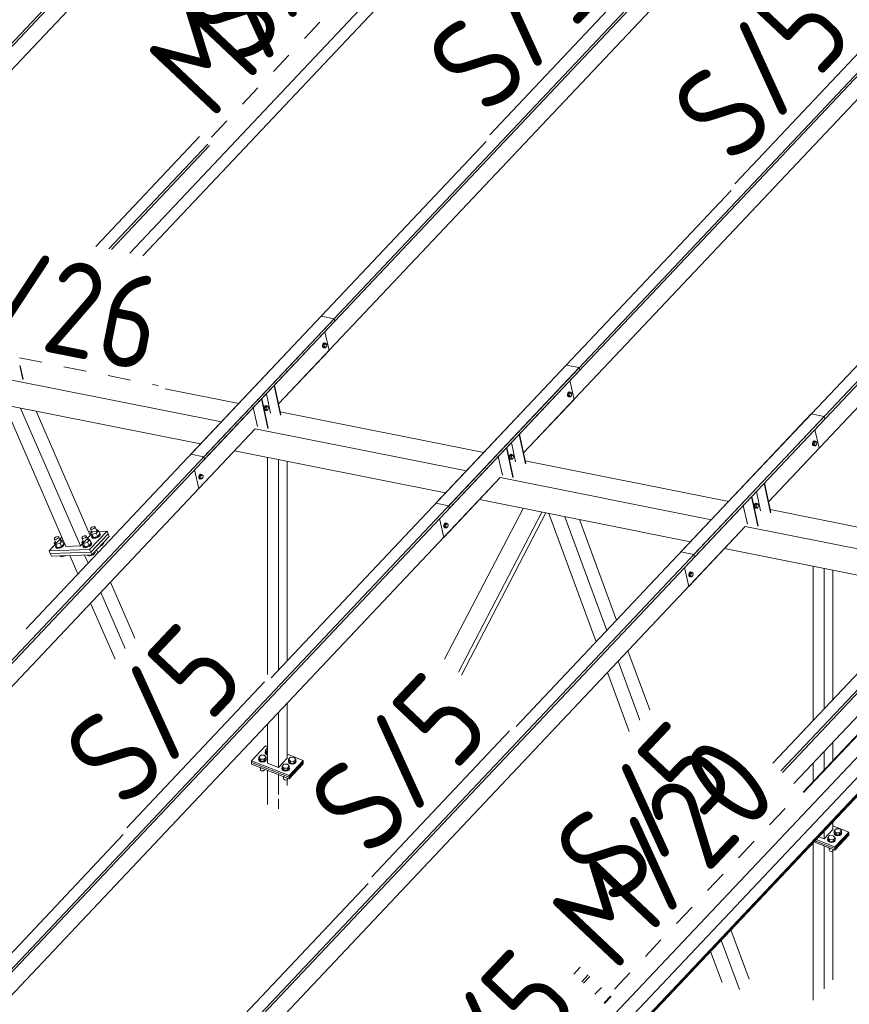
# Model space of a CAD drawing. Header units: millimetres. Extents: x -681 to 506, y -45 to 794.
# Tile 195 of 256: x -220 to -176, y 651 to 704. Entities that reach past the tile are written whole.
import ezdxf

# ---------------------------------------------------------------- set-up
doc = ezdxf.new("R2010")
doc.units = ezdxf.units.MM
doc.header["$LTSCALE"] = 0.6
doc.linetypes.add('XKITLINE00', pattern=[0])
doc.linetypes.add('XKITLINE02', pattern=[4, 2, -2])
for name, color, linetype, lineweight in [('Bolt', 7, 'Continuous', 0), ('Part', 2, 'Continuous', 0), ('PartMark', 3, 'Continuous', 0)]:
    doc.layers.add(name, color=color, linetype=linetype, lineweight=lineweight)
doc.styles.add('ISOCPEUR', font='ISOCPEUR.TTF')

msp = doc.modelspace()

# ---------------------------------------------------------------- linework, layer by layer
at = {"layer": 'Bolt', "color": 3, "linetype": 'XKITLINE00', "lineweight": 0}
for p, q in [((-203.463, 686.325), (-203.479, 686.258)), ((-203.431, 686.376), (-203.463, 686.325)), ((-203.456, 686.253), (-203.44, 686.32)), ((-203.432, 686.312), (-203.444, 686.199)), ((-203.44, 686.32), (-203.408, 686.371)), ((-203.372, 686.376), (-203.432, 686.312)), ((-203.432, 686.312), (-203.363, 686.298)), ((-203.394, 686.398), (-203.431, 686.376)), ((-203.408, 686.371), (-203.37, 686.393)), ((-203.394, 686.398), (-203.37, 686.393)), ((-203.375, 686.185), (-203.363, 686.298)), ((-203.372, 686.376), (-203.303, 686.362)), ((-203.37, 686.393), (-203.336, 686.38)), ((-203.363, 686.298), (-203.303, 686.362)), ((-203.336, 686.38), (-203.33, 686.367)), ((-203.303, 686.362), (-203.255, 686.312)), ((-203.255, 686.312), (-203.267, 686.198)), ((-203.479, 686.258), (-203.477, 686.194)), ((-203.477, 686.194), (-203.456, 686.149)), ((-203.454, 686.189), (-203.456, 686.253)), ((-203.456, 686.149), (-203.422, 686.136)), ((-203.433, 686.144), (-203.454, 686.189)), ((-203.444, 686.199), (-203.397, 686.149)), ((-203.444, 686.199), (-203.375, 686.185)), ((-203.399, 686.131), (-203.433, 686.144)), ((-203.422, 686.136), (-203.399, 686.131)), ((-203.376, 686.144), (-203.399, 686.131)), ((-203.397, 686.149), (-203.327, 686.135)), ((-203.327, 686.135), (-203.375, 686.185)), ((-203.267, 686.198), (-203.327, 686.135)), ((-190.455, 683.728), (-190.471, 683.662)), ((-190.423, 683.78), (-190.455, 683.728)), ((-190.448, 683.657), (-190.432, 683.724)), ((-190.424, 683.716), (-190.436, 683.602)), ((-190.432, 683.724), (-190.4, 683.775)), ((-190.364, 683.779), (-190.424, 683.716)), ((-190.424, 683.716), (-190.354, 683.702)), ((-190.386, 683.802), (-190.423, 683.78)), ((-190.4, 683.775), (-190.362, 683.797)), ((-190.386, 683.802), (-190.362, 683.797)), ((-190.367, 683.588), (-190.354, 683.702)), ((-190.364, 683.779), (-190.295, 683.765)), ((-190.362, 683.797), (-190.328, 683.784)), ((-190.354, 683.702), (-190.295, 683.765)), ((-190.328, 683.784), (-190.322, 683.771)), ((-190.295, 683.765), (-190.247, 683.715)), ((-190.247, 683.715), (-190.259, 683.602)), ((-190.471, 683.662), (-190.469, 683.597)), ((-190.469, 683.597), (-190.448, 683.552)), ((-190.446, 683.593), (-190.448, 683.657)), ((-190.448, 683.552), (-190.414, 683.539)), ((-190.425, 683.548), (-190.446, 683.593)), ((-190.436, 683.602), (-190.389, 683.552)), ((-190.436, 683.602), (-190.367, 683.588)), ((-190.391, 683.535), (-190.425, 683.548)), ((-190.414, 683.539), (-190.391, 683.535)), ((-190.368, 683.548), (-190.391, 683.535)), ((-190.389, 683.552), (-190.319, 683.538)), ((-190.319, 683.538), (-190.367, 683.588)), ((-190.259, 683.602), (-190.319, 683.538)), ((-206.562, 683.007), (-206.579, 682.94)), ((-206.579, 682.94), (-206.576, 682.876)), ((-206.576, 682.876), (-206.555, 682.831)), ((-206.531, 683.058), (-206.562, 683.007)), ((-206.555, 682.935), (-206.539, 683.002)), ((-206.553, 682.871), (-206.555, 682.935)), ((-206.555, 682.831), (-206.521, 682.818)), ((-206.532, 682.826), (-206.553, 682.871)), ((-206.531, 682.994), (-206.544, 682.881)), ((-206.544, 682.881), (-206.496, 682.831)), ((-206.544, 682.881), (-206.474, 682.867)), ((-206.539, 683.002), (-206.507, 683.053)), ((-206.498, 682.813), (-206.532, 682.826)), ((-206.493, 683.08), (-206.531, 683.058)), ((-206.472, 683.058), (-206.531, 682.994)), ((-206.531, 682.994), (-206.462, 682.98)), ((-206.521, 682.818), (-206.498, 682.813)), ((-206.507, 683.053), (-206.47, 683.075)), ((-206.475, 682.826), (-206.498, 682.813)), ((-206.496, 682.831), (-206.426, 682.817)), ((-206.493, 683.08), (-206.47, 683.075)), ((-206.474, 682.867), (-206.462, 682.98)), ((-206.426, 682.817), (-206.474, 682.867)), ((-206.472, 683.058), (-206.402, 683.044)), ((-206.47, 683.075), (-206.436, 683.062)), ((-206.462, 682.98), (-206.402, 683.044)), ((-206.436, 683.062), (-206.43, 683.049)), ((-206.366, 682.88), (-206.426, 682.817)), ((-206.402, 683.044), (-206.354, 682.994)), ((-206.354, 682.994), (-206.366, 682.88)), ((-177.447, 681.132), (-177.463, 681.065)), ((-177.463, 681.065), (-177.461, 681.001)), ((-177.415, 681.183), (-177.447, 681.132)), ((-177.44, 681.061), (-177.424, 681.127)), ((-177.438, 680.996), (-177.44, 681.061)), ((-177.416, 681.12), (-177.428, 681.006)), ((-177.424, 681.127), (-177.392, 681.179)), ((-177.356, 681.183), (-177.416, 681.12)), ((-177.416, 681.12), (-177.346, 681.106)), ((-177.378, 681.205), (-177.415, 681.183)), ((-177.392, 681.179), (-177.354, 681.201)), ((-177.378, 681.205), (-177.354, 681.201)), ((-177.359, 680.992), (-177.346, 681.106)), ((-177.356, 681.183), (-177.287, 681.169)), ((-177.354, 681.201), (-177.32, 681.187)), ((-177.346, 681.106), (-177.287, 681.169)), ((-177.32, 681.187), (-177.314, 681.175)), ((-177.287, 681.169), (-177.239, 681.119)), ((-177.239, 681.119), (-177.251, 681.005)), ((-177.461, 681.001), (-177.44, 680.956)), ((-177.44, 680.956), (-177.406, 680.943)), ((-177.416, 680.951), (-177.438, 680.996)), ((-177.428, 681.006), (-177.381, 680.956)), ((-177.428, 681.006), (-177.359, 680.992)), ((-177.382, 680.938), (-177.416, 680.951)), ((-177.406, 680.943), (-177.382, 680.938)), ((-177.36, 680.952), (-177.382, 680.938)), ((-177.381, 680.956), (-177.311, 680.942)), ((-177.311, 680.942), (-177.359, 680.992)), ((-177.251, 681.005), (-177.311, 680.942)), ((-193.554, 680.41), (-193.571, 680.344)), ((-193.571, 680.344), (-193.568, 680.279)), ((-193.568, 680.279), (-193.547, 680.234)), ((-193.523, 680.462), (-193.554, 680.41)), ((-193.547, 680.339), (-193.531, 680.406)), ((-193.545, 680.275), (-193.547, 680.339)), ((-193.547, 680.234), (-193.513, 680.221)), ((-193.524, 680.23), (-193.545, 680.275)), ((-193.523, 680.398), (-193.536, 680.284)), ((-193.536, 680.284), (-193.488, 680.234)), ((-193.536, 680.284), (-193.466, 680.27)), ((-193.531, 680.406), (-193.499, 680.457)), ((-193.49, 680.217), (-193.524, 680.23)), ((-193.485, 680.484), (-193.523, 680.462)), ((-193.463, 680.461), (-193.523, 680.398)), ((-193.523, 680.398), (-193.454, 680.384)), ((-193.513, 680.221), (-193.49, 680.217)), ((-193.499, 680.457), (-193.462, 680.479)), ((-193.467, 680.23), (-193.49, 680.217)), ((-193.488, 680.234), (-193.418, 680.22)), ((-193.485, 680.484), (-193.462, 680.479)), ((-193.466, 680.27), (-193.454, 680.384)), ((-193.418, 680.22), (-193.466, 680.27)), ((-193.463, 680.461), (-193.394, 680.447)), ((-193.462, 680.479), (-193.428, 680.466)), ((-193.454, 680.384), (-193.394, 680.447)), ((-193.428, 680.466), (-193.422, 680.453)), ((-193.358, 680.284), (-193.418, 680.22)), ((-193.394, 680.447), (-193.346, 680.397)), ((-193.346, 680.397), (-193.358, 680.284)), ((-210.034, 679.364), (-210.051, 679.297)), ((-210.051, 679.297), (-210.048, 679.233)), ((-210.048, 679.233), (-210.027, 679.188)), ((-210.003, 679.415), (-210.034, 679.364)), ((-210.027, 679.293), (-210.011, 679.359)), ((-210.025, 679.228), (-210.027, 679.293)), ((-210.027, 679.188), (-209.993, 679.175)), ((-210.004, 679.183), (-210.025, 679.228)), ((-210.003, 679.352), (-210.016, 679.238)), ((-210.016, 679.238), (-209.968, 679.188)), ((-210.016, 679.238), (-209.946, 679.224)), ((-210.011, 679.359), (-209.979, 679.411)), ((-209.97, 679.17), (-210.004, 679.183)), ((-209.965, 679.437), (-210.003, 679.415)), ((-209.943, 679.415), (-210.003, 679.352)), ((-210.003, 679.352), (-209.934, 679.338)), ((-209.993, 679.175), (-209.97, 679.17)), ((-209.979, 679.411), (-209.942, 679.433)), ((-209.947, 679.184), (-209.97, 679.17)), ((-209.968, 679.188), (-209.898, 679.174)), ((-209.965, 679.437), (-209.942, 679.433)), ((-209.946, 679.224), (-209.934, 679.338)), ((-209.898, 679.174), (-209.946, 679.224)), ((-209.943, 679.415), (-209.874, 679.401)), ((-209.942, 679.433), (-209.908, 679.42)), ((-209.934, 679.338), (-209.874, 679.401)), ((-209.908, 679.42), (-209.902, 679.407)), ((-209.838, 679.237), (-209.898, 679.174)), ((-209.874, 679.401), (-209.826, 679.351)), ((-209.826, 679.351), (-209.838, 679.237)), ((-180.546, 677.814), (-180.563, 677.747)), ((-180.563, 677.747), (-180.56, 677.683)), ((-180.56, 677.683), (-180.539, 677.638)), ((-180.515, 677.865), (-180.546, 677.814)), ((-180.539, 677.743), (-180.523, 677.809)), ((-180.537, 677.678), (-180.539, 677.743)), ((-180.539, 677.638), (-180.505, 677.625)), ((-180.516, 677.633), (-180.537, 677.678)), ((-180.515, 677.802), (-180.527, 677.688)), ((-180.527, 677.688), (-180.48, 677.638)), ((-180.527, 677.688), (-180.458, 677.674)), ((-180.523, 677.809), (-180.491, 677.861)), ((-180.482, 677.62), (-180.516, 677.633)), ((-180.477, 677.887), (-180.515, 677.865)), ((-180.455, 677.865), (-180.515, 677.802)), ((-180.515, 677.802), (-180.446, 677.788)), ((-180.505, 677.625), (-180.482, 677.62)), ((-180.491, 677.861), (-180.454, 677.883)), ((-180.459, 677.634), (-180.482, 677.62)), ((-180.48, 677.638), (-180.41, 677.624)), ((-180.477, 677.887), (-180.454, 677.883)), ((-180.458, 677.674), (-180.446, 677.788)), ((-180.41, 677.624), (-180.458, 677.674)), ((-180.455, 677.865), (-180.386, 677.851)), ((-180.454, 677.883), (-180.42, 677.869)), ((-180.446, 677.788), (-180.386, 677.851)), ((-180.42, 677.869), (-180.413, 677.857)), ((-180.35, 677.687), (-180.41, 677.624)), ((-180.386, 677.851), (-180.338, 677.801)), ((-180.338, 677.801), (-180.35, 677.687)), ((-215.805, 676.536), (-215.784, 676.572)), ((-215.792, 676.511), (-215.805, 676.536)), ((-215.712, 676.323), (-215.805, 676.536)), ((-215.732, 676.369), (-215.803, 676.294)), ((-215.75, 676.502), (-215.792, 676.511)), ((-215.784, 676.572), (-215.736, 676.61)), ((-215.689, 676.514), (-215.75, 676.502)), ((-215.736, 676.61), (-215.672, 676.637)), ((-215.626, 676.542), (-215.689, 676.514)), ((-215.672, 676.637), (-215.612, 676.649)), ((-215.578, 676.579), (-215.626, 676.542)), ((-215.612, 676.649), (-215.569, 676.641)), ((-215.557, 676.615), (-215.578, 676.579)), ((-215.569, 676.641), (-215.557, 676.615)), ((-215.464, 676.402), (-215.557, 676.615)), ((-215.498, 676.48), (-215.468, 676.489)), ((-215.373, 676.43), (-215.493, 676.303)), ((-215.468, 676.489), (-215.373, 676.43)), ((-215.373, 676.43), (-215.297, 676.254)), ((-197.026, 676.768), (-197.043, 676.701)), ((-197.043, 676.701), (-197.04, 676.637)), ((-197.04, 676.637), (-197.019, 676.592)), ((-196.995, 676.819), (-197.026, 676.768)), ((-197.019, 676.696), (-197.003, 676.763)), ((-197.017, 676.632), (-197.019, 676.696)), ((-197.019, 676.592), (-196.985, 676.579)), ((-196.996, 676.587), (-197.017, 676.632)), ((-196.995, 676.755), (-197.007, 676.642)), ((-197.007, 676.642), (-196.96, 676.592)), ((-197.007, 676.642), (-196.938, 676.628)), ((-197.003, 676.763), (-196.971, 676.814)), ((-196.962, 676.574), (-196.996, 676.587)), ((-196.957, 676.841), (-196.995, 676.819)), ((-196.935, 676.819), (-196.995, 676.755)), ((-196.995, 676.755), (-196.926, 676.741)), ((-196.985, 676.579), (-196.962, 676.574)), ((-196.971, 676.814), (-196.934, 676.836)), ((-196.939, 676.587), (-196.962, 676.574)), ((-196.96, 676.592), (-196.89, 676.578)), ((-196.957, 676.841), (-196.934, 676.836)), ((-196.938, 676.628), (-196.926, 676.741)), ((-196.89, 676.578), (-196.938, 676.628)), ((-196.935, 676.819), (-196.866, 676.805)), ((-196.934, 676.836), (-196.9, 676.823)), ((-196.926, 676.741), (-196.866, 676.805)), ((-196.9, 676.823), (-196.893, 676.81)), ((-196.83, 676.641), (-196.89, 676.578)), ((-196.866, 676.805), (-196.818, 676.755)), ((-196.818, 676.755), (-196.83, 676.641)), ((-217.728, 676.003), (-217.707, 676.04)), ((-217.715, 675.978), (-217.728, 676.003)), ((-217.635, 675.79), (-217.728, 676.003)), ((-217.655, 675.836), (-217.726, 675.761)), ((-217.673, 675.97), (-217.715, 675.978)), ((-217.707, 676.04), (-217.659, 676.077)), ((-217.612, 675.981), (-217.673, 675.97)), ((-217.659, 676.077), (-217.596, 676.105)), ((-217.549, 676.009), (-217.612, 675.981)), ((-217.596, 676.105), (-217.535, 676.116)), ((-217.501, 676.046), (-217.549, 676.009)), ((-217.535, 676.116), (-217.492, 676.108)), ((-217.48, 676.082), (-217.501, 676.046)), ((-217.492, 676.108), (-217.48, 676.082)), ((-217.387, 675.869), (-217.48, 676.082)), ((-217.421, 675.947), (-217.391, 675.956)), ((-217.296, 675.898), (-217.416, 675.771)), ((-217.391, 675.956), (-217.296, 675.898)), ((-217.296, 675.898), (-217.22, 675.721)), ((-216.266, 676.048), (-216.245, 676.084)), ((-216.253, 676.022), (-216.266, 676.048)), ((-216.173, 675.834), (-216.266, 676.048)), ((-216.193, 675.88), (-216.264, 675.806)), ((-216.211, 676.014), (-216.253, 676.022)), ((-216.245, 676.084), (-216.197, 676.121)), ((-216.15, 676.025), (-216.211, 676.014)), ((-216.197, 676.121), (-216.134, 676.149)), ((-216.087, 676.053), (-216.15, 676.025)), ((-216.134, 676.149), (-216.073, 676.16)), ((-216.039, 676.09), (-216.087, 676.053)), ((-216.073, 676.16), (-216.03, 676.152)), ((-216.018, 676.126), (-216.039, 676.09)), ((-216.03, 676.152), (-216.018, 676.126)), ((-215.925, 675.913), (-216.018, 676.126)), ((-215.959, 675.991), (-215.929, 676.001)), ((-215.834, 675.942), (-215.954, 675.815)), ((-215.929, 676.001), (-215.834, 675.942)), ((-215.834, 675.942), (-215.758, 675.766)), ((-215.803, 676.294), (-215.708, 676.235)), ((-215.726, 676.118), (-215.803, 676.294)), ((-215.739, 676.114), (-215.73, 676.128)), ((-215.716, 676.067), (-215.739, 676.114)), ((-215.722, 676.077), (-215.739, 676.114)), ((-215.726, 676.118), (-215.631, 676.059)), ((-215.722, 676.077), (-215.7, 676.03)), ((-215.638, 676.052), (-215.716, 676.067)), ((-215.493, 676.303), (-215.708, 676.235)), ((-215.708, 676.235), (-215.631, 676.059)), ((-215.7, 676.03), (-215.622, 676.014)), ((-215.527, 676.072), (-215.638, 676.052)), ((-215.631, 676.059), (-215.416, 676.127)), ((-215.622, 676.014), (-215.51, 676.035)), ((-215.411, 676.124), (-215.527, 676.072)), ((-215.51, 676.035), (-215.395, 676.087)), ((-215.493, 676.303), (-215.416, 676.127)), ((-215.416, 676.127), (-215.297, 676.254)), ((-215.322, 676.192), (-215.411, 676.124)), ((-215.395, 676.087), (-215.306, 676.154)), ((-215.284, 676.258), (-215.322, 676.192)), ((-215.32, 676.308), (-215.307, 676.305)), ((-215.307, 676.305), (-215.284, 676.258)), ((-215.306, 676.154), (-215.268, 676.221)), ((-215.268, 676.221), (-215.284, 676.258)), ((-217.726, 675.761), (-217.631, 675.702)), ((-217.649, 675.585), (-217.726, 675.761)), ((-217.662, 675.581), (-217.654, 675.595)), ((-217.639, 675.534), (-217.662, 675.581)), ((-217.645, 675.544), (-217.662, 675.581)), ((-217.649, 675.585), (-217.554, 675.526)), ((-217.645, 675.544), (-217.623, 675.497)), ((-217.561, 675.519), (-217.639, 675.534)), ((-217.416, 675.771), (-217.631, 675.702)), ((-217.631, 675.702), (-217.554, 675.526)), ((-217.623, 675.497), (-217.545, 675.482)), ((-217.45, 675.54), (-217.561, 675.519)), ((-217.554, 675.526), (-217.339, 675.594)), ((-217.545, 675.482), (-217.433, 675.502)), ((-217.334, 675.591), (-217.45, 675.54)), ((-217.433, 675.502), (-217.318, 675.554)), ((-217.416, 675.771), (-217.339, 675.594)), ((-217.339, 675.594), (-217.22, 675.721)), ((-217.245, 675.659), (-217.334, 675.591)), ((-217.318, 675.554), (-217.229, 675.622)), ((-217.207, 675.725), (-217.245, 675.659)), ((-217.243, 675.775), (-217.23, 675.772)), ((-217.23, 675.772), (-217.207, 675.725)), ((-217.229, 675.622), (-217.191, 675.688)), ((-217.191, 675.688), (-217.207, 675.725)), ((-216.264, 675.806), (-216.169, 675.747)), ((-216.187, 675.629), (-216.264, 675.806)), ((-216.2, 675.625), (-216.192, 675.639)), ((-216.177, 675.578), (-216.2, 675.625)), ((-216.184, 675.588), (-216.2, 675.625)), ((-216.187, 675.629), (-216.092, 675.57)), ((-216.184, 675.588), (-216.161, 675.541)), ((-216.099, 675.563), (-216.177, 675.578)), ((-215.954, 675.815), (-216.169, 675.747)), ((-216.169, 675.747), (-216.092, 675.57)), ((-216.161, 675.541), (-216.083, 675.526)), ((-215.988, 675.584), (-216.099, 675.563)), ((-216.092, 675.57), (-215.878, 675.639)), ((-216.083, 675.526), (-215.972, 675.547)), ((-215.872, 675.635), (-215.988, 675.584)), ((-215.972, 675.547), (-215.856, 675.598)), ((-215.954, 675.815), (-215.878, 675.639)), ((-215.878, 675.639), (-215.758, 675.766)), ((-215.783, 675.703), (-215.872, 675.635)), ((-215.856, 675.598), (-215.767, 675.666)), ((-215.745, 675.77), (-215.783, 675.703)), ((-215.781, 675.819), (-215.768, 675.817)), ((-215.768, 675.817), (-215.745, 675.77)), ((-215.767, 675.666), (-215.729, 675.732)), ((-215.729, 675.732), (-215.745, 675.77)), ((-215.544, 675.274), (-215.563, 675.317)), ((-215.287, 675.608), (-215.203, 675.635)), ((-215.203, 675.635), (-215.221, 675.678)), ((-215.203, 675.635), (-215.083, 675.762)), ((-215.083, 675.762), (-215.101, 675.805)), ((-217.435, 675.093), (-217.437, 675.096)), ((-217.435, 675.093), (-217.34, 675.034)), ((-217.34, 675.034), (-217.368, 675.098)), ((-217.34, 675.034), (-217.126, 675.102)), ((-217.126, 675.102), (-217.127, 675.105)), ((-217.126, 675.102), (-217.123, 675.106)), ((-215.973, 675.137), (-215.975, 675.14)), ((-215.973, 675.137), (-215.878, 675.079)), ((-215.878, 675.079), (-215.906, 675.143)), ((-215.878, 675.079), (-215.664, 675.147)), ((-215.664, 675.147), (-215.682, 675.19)), ((-215.664, 675.147), (-215.544, 675.274)), ((-184.018, 674.171), (-184.035, 674.105)), ((-184.035, 674.105), (-184.032, 674.04)), ((-184.032, 674.04), (-184.011, 673.995)), ((-183.986, 674.223), (-184.018, 674.171)), ((-184.011, 674.1), (-183.995, 674.167)), ((-184.009, 674.036), (-184.011, 674.1)), ((-184.011, 673.995), (-183.977, 673.982)), ((-183.988, 673.991), (-184.009, 674.036)), ((-183.987, 674.159), (-183.999, 674.045)), ((-183.999, 674.045), (-183.952, 673.995)), ((-183.999, 674.045), (-183.93, 674.031)), ((-183.995, 674.167), (-183.963, 674.218)), ((-183.954, 673.978), (-183.988, 673.991)), ((-183.927, 674.222), (-183.987, 674.159)), ((-183.987, 674.159), (-183.918, 674.145)), ((-183.949, 674.245), (-183.986, 674.223)), ((-183.977, 673.982), (-183.954, 673.978)), ((-183.963, 674.218), (-183.925, 674.24)), ((-183.931, 673.991), (-183.954, 673.978)), ((-183.952, 673.995), (-183.882, 673.981)), ((-183.949, 674.245), (-183.925, 674.24)), ((-183.93, 674.031), (-183.918, 674.145)), ((-183.882, 673.981), (-183.93, 674.031)), ((-183.927, 674.222), (-183.858, 674.208)), ((-183.925, 674.24), (-183.891, 674.227)), ((-183.918, 674.145), (-183.858, 674.208)), ((-183.891, 674.227), (-183.885, 674.214)), ((-183.822, 674.045), (-183.882, 673.981)), ((-183.858, 674.208), (-183.81, 674.158)), ((-183.81, 674.158), (-183.822, 674.045)), ((-206.516, 664.776), (-206.417, 664.882)), ((-206.417, 664.882), (-206.395, 664.881)), ((-206.875, 664.303), (-206.862, 664.332)), ((-206.862, 664.409), (-206.762, 664.515)), ((-206.862, 664.303), (-206.862, 664.409)), ((-206.77, 664.301), (-206.862, 664.409)), ((-206.762, 664.515), (-206.57, 664.512)), ((-206.477, 664.404), (-206.577, 664.298)), ((-206.57, 664.512), (-206.477, 664.404)), ((-206.53, 664.67), (-206.516, 664.698)), ((-206.504, 664.603), (-206.53, 664.67)), ((-206.53, 664.644), (-206.53, 664.67)), ((-206.504, 664.578), (-206.53, 664.644)), ((-206.516, 664.669), (-206.516, 664.776)), ((-206.424, 664.667), (-206.516, 664.776)), ((-206.424, 664.561), (-206.516, 664.669)), ((-206.431, 664.554), (-206.504, 664.603)), ((-206.504, 664.578), (-206.431, 664.528)), ((-206.477, 664.298), (-206.477, 664.404)), ((-206.477, 664.332), (-206.464, 664.297)), ((-206.431, 664.554), (-206.395, 664.547)), ((-206.431, 664.528), (-206.395, 664.521)), ((-206.424, 664.561), (-206.424, 664.667)), ((-206.424, 664.667), (-206.395, 664.667)), ((-206.395, 664.56), (-206.424, 664.561)), ((-205.282, 664.294), (-205.182, 664.4)), ((-205.182, 664.4), (-204.989, 664.397)), ((-204.989, 664.397), (-204.897, 664.289)), ((-206.85, 664.237), (-206.875, 664.303)), ((-206.875, 664.278), (-206.875, 664.303)), ((-206.85, 664.211), (-206.875, 664.278)), ((-206.77, 664.195), (-206.862, 664.303)), ((-206.777, 664.187), (-206.85, 664.237)), ((-206.85, 664.211), (-206.777, 664.162)), ((-206.788, 663.858), (-206.77, 663.837)), ((-206.781, 663.749), (-206.781, 663.85)), ((-206.674, 664.168), (-206.777, 664.187)), ((-206.777, 664.162), (-206.674, 664.143)), ((-206.77, 664.195), (-206.77, 664.301)), ((-206.577, 664.298), (-206.77, 664.301)), ((-206.77, 664.195), (-206.577, 664.192)), ((-206.77, 663.837), (-206.77, 663.851)), ((-206.77, 663.837), (-206.732, 663.837)), ((-206.571, 664.184), (-206.674, 664.168)), ((-206.674, 664.143), (-206.571, 664.159)), ((-206.577, 664.192), (-206.477, 664.298)), ((-206.577, 664.192), (-206.577, 664.298)), ((-206.494, 664.232), (-206.571, 664.184)), ((-206.571, 664.159), (-206.494, 664.206)), ((-206.464, 664.297), (-206.494, 664.232)), ((-206.494, 664.206), (-206.464, 664.272)), ((-206.464, 664.272), (-206.464, 664.297)), ((-205.641, 663.822), (-205.627, 663.85)), ((-205.615, 663.755), (-205.641, 663.822)), ((-205.641, 663.796), (-205.641, 663.822)), ((-205.627, 663.928), (-205.528, 664.033)), ((-205.627, 663.821), (-205.627, 663.928)), ((-205.535, 663.819), (-205.627, 663.928)), ((-205.535, 663.713), (-205.627, 663.821)), ((-205.535, 663.713), (-205.535, 663.819)), ((-205.342, 663.817), (-205.535, 663.819)), ((-205.528, 664.033), (-205.335, 664.031)), ((-205.243, 663.922), (-205.342, 663.817)), ((-205.342, 663.71), (-205.342, 663.817)), ((-205.342, 663.71), (-205.243, 663.816)), ((-205.335, 664.031), (-205.243, 663.922)), ((-205.295, 664.188), (-205.282, 664.217)), ((-205.269, 664.121), (-205.295, 664.188)), ((-205.295, 664.162), (-205.295, 664.188)), ((-205.269, 664.096), (-205.295, 664.162)), ((-205.282, 664.188), (-205.282, 664.294)), ((-205.189, 664.186), (-205.282, 664.294)), ((-205.189, 664.079), (-205.282, 664.188)), ((-205.196, 664.072), (-205.269, 664.121)), ((-205.269, 664.096), (-205.196, 664.047)), ((-205.23, 663.816), (-205.259, 663.75)), ((-205.243, 663.816), (-205.243, 663.922)), ((-205.243, 663.85), (-205.23, 663.816)), ((-205.23, 663.79), (-205.23, 663.816)), ((-205.094, 664.053), (-205.196, 664.072)), ((-205.196, 664.047), (-205.094, 664.027)), ((-205.189, 664.079), (-205.189, 664.186)), ((-204.997, 664.183), (-205.189, 664.186)), ((-205.189, 664.079), (-204.997, 664.077)), ((-204.99, 664.069), (-205.094, 664.053)), ((-205.094, 664.027), (-204.99, 664.044)), ((-204.897, 664.289), (-204.997, 664.183)), ((-204.997, 664.077), (-204.997, 664.183)), ((-204.997, 664.077), (-204.897, 664.182)), ((-204.913, 664.116), (-204.99, 664.069)), ((-204.99, 664.044), (-204.913, 664.091)), ((-204.884, 664.182), (-204.913, 664.116)), ((-204.913, 664.091), (-204.884, 664.157)), ((-204.897, 664.182), (-204.897, 664.289)), ((-204.897, 664.217), (-204.884, 664.182)), ((-204.884, 664.157), (-204.884, 664.182)), ((-206.767, 663.713), (-206.781, 663.749)), ((-206.767, 663.713), (-206.728, 663.686)), ((-206.728, 663.686), (-206.672, 663.676)), ((-206.672, 663.676), (-206.616, 663.684)), ((-206.616, 663.684), (-206.575, 663.71)), ((-206.575, 663.71), (-206.559, 663.745)), ((-206.559, 663.745), (-206.559, 663.769)), ((-205.615, 663.73), (-205.641, 663.796)), ((-205.542, 663.706), (-205.615, 663.755)), ((-205.615, 663.73), (-205.542, 663.68)), ((-205.553, 663.376), (-205.535, 663.355)), ((-205.546, 663.267), (-205.546, 663.369)), ((-205.439, 663.687), (-205.542, 663.706)), ((-205.542, 663.68), (-205.439, 663.661)), ((-205.535, 663.713), (-205.342, 663.71)), ((-205.535, 663.355), (-205.535, 663.369)), ((-205.535, 663.355), (-205.498, 663.355)), ((-205.336, 663.703), (-205.439, 663.687)), ((-205.439, 663.661), (-205.336, 663.677)), ((-205.259, 663.75), (-205.336, 663.703)), ((-205.336, 663.677), (-205.259, 663.725)), ((-205.324, 663.264), (-205.324, 663.287)), ((-205.259, 663.725), (-205.23, 663.79)), ((-205.532, 663.231), (-205.546, 663.267)), ((-205.532, 663.231), (-205.493, 663.204)), ((-205.493, 663.204), (-205.437, 663.194)), ((-205.437, 663.194), (-205.382, 663.203)), ((-205.382, 663.203), (-205.34, 663.228)), ((-205.34, 663.228), (-205.324, 663.264)), ((-176.655, 660.136), (-176.556, 660.242)), ((-176.556, 660.242), (-176.363, 660.239)), ((-176.363, 660.239), (-176.271, 660.131)), ((-176.323, 660.396), (-176.31, 660.425)), ((-176.297, 660.33), (-176.323, 660.396)), ((-176.323, 660.371), (-176.323, 660.396)), ((-176.297, 660.304), (-176.323, 660.371)), ((-176.31, 660.503), (-176.21, 660.608)), ((-176.31, 660.396), (-176.31, 660.503)), ((-176.217, 660.394), (-176.31, 660.503)), ((-176.217, 660.288), (-176.31, 660.396)), ((-176.224, 660.281), (-176.297, 660.33)), ((-176.297, 660.304), (-176.224, 660.255)), ((-176.122, 660.261), (-176.224, 660.281)), ((-176.224, 660.255), (-176.122, 660.236)), ((-176.217, 660.288), (-176.217, 660.394)), ((-176.025, 660.391), (-176.217, 660.394)), ((-176.217, 660.288), (-176.025, 660.285)), ((-176.21, 660.608), (-176.017, 660.606)), ((-176.018, 660.278), (-176.122, 660.261)), ((-176.122, 660.236), (-176.018, 660.252)), ((-175.925, 660.497), (-176.025, 660.391)), ((-176.025, 660.285), (-175.925, 660.391)), ((-176.025, 660.285), (-176.025, 660.391)), ((-175.941, 660.325), (-176.018, 660.278)), ((-176.018, 660.252), (-175.941, 660.299)), ((-176.017, 660.606), (-175.925, 660.497)), ((-175.912, 660.391), (-175.941, 660.325)), ((-175.941, 660.299), (-175.912, 660.365)), ((-175.925, 660.391), (-175.925, 660.497)), ((-175.925, 660.425), (-175.912, 660.391)), ((-175.912, 660.365), (-175.912, 660.391)), ((-176.669, 660.03), (-176.655, 660.059)), ((-176.643, 659.964), (-176.669, 660.03)), ((-176.669, 660.004), (-176.669, 660.03)), ((-176.643, 659.938), (-176.669, 660.004)), ((-176.655, 660.03), (-176.655, 660.136)), ((-176.563, 660.028), (-176.655, 660.136)), ((-176.563, 659.921), (-176.655, 660.03)), ((-176.57, 659.914), (-176.643, 659.964)), ((-176.643, 659.938), (-176.57, 659.889)), ((-176.467, 659.895), (-176.57, 659.914)), ((-176.57, 659.889), (-176.467, 659.869)), ((-176.563, 659.921), (-176.563, 660.028)), ((-176.37, 660.025), (-176.563, 660.028)), ((-176.563, 659.921), (-176.37, 659.919)), ((-176.364, 659.911), (-176.467, 659.895)), ((-176.467, 659.869), (-176.364, 659.886)), ((-176.271, 660.131), (-176.37, 660.025)), ((-176.37, 659.919), (-176.37, 660.025)), ((-176.37, 659.919), (-176.271, 660.024)), ((-176.287, 659.959), (-176.364, 659.911)), ((-176.364, 659.886), (-176.287, 659.933)), ((-176.257, 660.024), (-176.287, 659.959)), ((-176.287, 659.933), (-176.257, 659.999)), ((-176.271, 660.024), (-176.271, 660.131)), ((-176.271, 660.059), (-176.257, 660.024)), ((-176.257, 659.999), (-176.257, 660.024)), ((-176.581, 659.585), (-176.563, 659.564)), ((-176.574, 659.475), (-176.574, 659.577)), ((-176.56, 659.44), (-176.574, 659.475)), ((-176.563, 659.564), (-176.563, 659.578)), ((-176.563, 659.564), (-176.526, 659.563)), ((-176.56, 659.44), (-176.521, 659.413)), ((-176.521, 659.413), (-176.465, 659.402)), ((-176.465, 659.402), (-176.41, 659.411)), ((-176.41, 659.411), (-176.368, 659.437)), ((-176.368, 659.437), (-176.352, 659.472)), ((-176.352, 659.472), (-176.352, 659.496))]:
    msp.add_line(p, q, dxfattribs=at)
at = {"layer": 'Part', "color": 2, "linetype": 'XKITLINE00', "lineweight": 0}
for p, q in [((-227.83, 693.984), (-196.599, 727.066)), ((-227.697, 693.957), (-196.569, 726.93)), ((-209.779, 680.354), (-170.583, 721.874)), ((-209.749, 680.217), (-170.553, 721.737)), ((-226.722, 693.762), (-200.793, 721.229)), ((-196.771, 677.757), (-157.575, 719.277)), ((-196.741, 677.621), (-157.545, 719.141)), ((-213.714, 691.166), (-187.784, 718.632)), ((-188.049, 717.482), (-213.023, 691.028)), ((-183.763, 675.161), (-144.567, 716.681)), ((-183.733, 675.025), (-144.537, 716.544)), ((-205.815, 683.157), (-174.776, 716.036)), ((-192.807, 680.561), (-161.768, 713.44)), ((-179.799, 677.965), (-148.76, 710.843)), ((-215.51, 691.524), (-210.005, 697.356)), ((-214.822, 691.387), (-209.573, 696.948)), ((-214.689, 691.361), (-209.489, 696.869)), ((-210.467, 680.491), (-194.8, 697.087)), ((-197.459, 677.895), (-181.792, 694.49)), ((-184.451, 675.298), (-168.783, 691.894)), ((-242.058, 646.161), (-202.862, 687.681)), ((-242.029, 646.025), (-202.832, 687.544)), ((-219.217, 671.222), (-203.55, 687.818)), ((-202.862, 687.681), (-203.55, 687.818)), ((-202.832, 687.544), (-202.862, 687.681)), ((-203.136, 685.995), (-203.353, 686.993)), ((-205.815, 683.157), (-203.136, 685.995)), ((-229.05, 643.565), (-189.854, 685.084)), ((-229.021, 643.428), (-189.824, 684.948)), ((-219.391, 684.451), (-219.552, 685.193)), ((-219.374, 684.469), (-219.53, 685.189)), ((-206.209, 668.626), (-190.542, 685.222)), ((-189.854, 685.084), (-190.542, 685.222)), ((-189.824, 684.948), (-189.854, 685.084)), ((-220.064, 684.44), (-208.851, 682.202)), ((-190.128, 683.399), (-190.345, 684.397)), ((-211.835, 683.959), (-207.929, 683.179)), ((-206.238, 682.675), (-206.461, 683.701)), ((-205.709, 682.569), (-206.049, 684.137)), ((-205.691, 682.587), (-206.032, 684.155)), ((-206.383, 681.855), (-206.724, 683.423)), ((-206.366, 681.873), (-206.706, 683.441)), ((-192.807, 680.561), (-190.128, 683.399)), ((-220.478, 683.131), (-209.957, 681.031)), ((-220.37, 683.109), (-217.103, 675.596)), ((-216.329, 675.619), (-219.511, 682.938)), ((-215.81, 676.169), (-218.681, 682.772)), ((-206.941, 681.966), (-207.157, 682.963)), ((-205.724, 682.739), (-194.921, 680.583)), ((-193.201, 666.03), (-177.534, 682.625)), ((-176.846, 682.488), (-177.534, 682.625)), ((-216.042, 640.968), (-176.846, 682.488)), ((-216.013, 640.832), (-176.816, 682.352)), ((-176.816, 682.352), (-176.846, 682.488)), ((-238.094, 648.965), (-207.056, 681.843)), ((-210.053, 678.668), (-207.056, 681.843)), ((-207.056, 681.844), (-195.843, 679.606)), ((-177.12, 680.802), (-177.337, 681.801)), ((-193.23, 680.078), (-193.453, 681.104)), ((-192.701, 679.973), (-193.041, 681.541)), ((-192.683, 679.991), (-193.024, 681.559)), ((-208.161, 680.672), (-196.949, 678.434)), ((-193.375, 679.258), (-193.715, 680.826)), ((-193.358, 679.277), (-193.698, 680.845)), ((-179.799, 677.965), (-177.12, 680.802)), ((-209.779, 680.354), (-210.467, 680.491)), ((-209.779, 680.354), (-209.749, 680.217)), ((-206.395, 668.802), (-206.395, 680.32)), ((-205.825, 669.032), (-205.825, 680.206)), ((-205.364, 669.521), (-205.364, 680.114)), ((-193.932, 679.37), (-194.149, 680.367)), ((-192.716, 680.143), (-181.913, 677.986)), ((-210.27, 679.666), (-210.053, 678.668)), ((-225.086, 646.368), (-194.048, 679.247)), ((-197.045, 676.072), (-194.048, 679.247)), ((-194.048, 679.247), (-182.835, 677.009)), ((-200.671, 637.32), (-161.475, 678.839)), ((-180.222, 677.482), (-180.445, 678.508)), ((-179.693, 677.376), (-180.033, 678.944)), ((-179.675, 677.395), (-180.016, 678.963)), ((-179.581, 664.081), (-165.73, 678.753)), ((-195.153, 678.076), (-183.941, 675.838)), ((-180.367, 676.662), (-180.707, 678.23)), ((-180.35, 676.68), (-180.69, 678.248)), ((-179.149, 663.673), (-165.298, 678.345)), ((-179.065, 663.594), (-165.214, 678.266)), ((-196.771, 677.757), (-197.459, 677.895)), ((-192.833, 677.613), (-196.997, 669.614)), ((-196.771, 677.757), (-196.741, 677.621)), ((-196.258, 668.916), (-191.834, 677.413)), ((-180.924, 676.773), (-181.141, 677.771)), ((-179.708, 677.546), (-168.905, 675.39)), ((-161.866, 677.343), (-201.062, 635.824)), ((-200.472, 635.463), (-161.275, 676.983)), ((-161.264, 677.107), (-200.461, 635.587)), ((-161.246, 677.096), (-200.442, 635.577)), ((-197.262, 677.07), (-197.045, 676.072)), ((-196.102, 668.768), (-191.623, 677.371)), ((-188.951, 670.531), (-191.465, 677.34)), ((-188.387, 671.129), (-190.618, 677.171)), ((-187.868, 671.678), (-189.839, 677.015)), ((-164.086, 677.201), (-177.937, 662.529)), ((-215.899, 676.374), (-214.921, 676.403)), ((-214.921, 676.403), (-215.843, 675.426)), ((-214.86, 676.264), (-214.921, 676.403)), ((-212.078, 643.772), (-181.04, 676.651)), ((-184.037, 673.475), (-181.04, 676.651)), ((-181.04, 676.651), (-169.827, 674.413)), ((-217.314, 676.081), (-217.993, 675.361)), ((-216.329, 675.619), (-215.81, 676.169)), ((-214.86, 676.264), (-215.782, 675.287)), ((-215.782, 675.287), (-214.86, 676.264)), ((-215.722, 675.148), (-214.8, 676.125)), ((-214.8, 676.125), (-214.86, 676.264)), ((-215.843, 675.426), (-217.993, 675.361)), ((-217.993, 675.361), (-217.932, 675.222)), ((-217.103, 675.596), (-216.329, 675.619)), ((-215.782, 675.287), (-215.843, 675.426)), ((-215.412, 675.253), (-215.479, 675.406)), ((-182.145, 675.479), (-170.933, 673.242)), ((-217.932, 675.222), (-215.782, 675.287)), ((-217.932, 675.222), (-215.782, 675.287)), ((-217.872, 675.083), (-217.932, 675.222)), ((-215.722, 675.148), (-217.872, 675.083)), ((-216.468, 674.134), (-216.893, 675.113)), ((-215.931, 674.703), (-216.119, 675.136)), ((-215.782, 675.287), (-215.722, 675.148)), ((-183.763, 675.161), (-184.451, 675.298)), ((-183.763, 675.161), (-183.733, 675.025)), ((-184.254, 674.473), (-184.037, 673.475)), ((-177.423, 666.367), (-177.423, 674.537)), ((-176.853, 666.971), (-176.853, 674.423)), ((-176.392, 667.459), (-176.392, 674.331)), ((-178.452, 663.016), (-168.031, 674.054)), ((-213.443, 670.723), (-214.739, 673.705)), ((-213.961, 670.174), (-215.258, 673.155)), ((-214.498, 669.605), (-215.795, 672.586)), ((-168.461, 672.618), (-177.962, 662.553)), ((-186.112, 666.923), (-187.268, 670.053)), ((-186.63, 666.374), (-187.786, 669.504)), ((-187.194, 665.776), (-188.35, 668.906)), ((-205.364, 664.35), (-205.364, 667.26)), ((-205.825, 663.862), (-205.825, 666.771)), ((-206.395, 664.084), (-206.395, 666.167)), ((-206.502, 665.003), (-207.252, 664.209)), ((-206.502, 665.003), (-206.395, 664.961)), ((-176.392, 664.217), (-176.392, 665.198)), ((-205.364, 664.35), (-205.825, 663.862)), ((-205.364, 664.559), (-204.507, 664.225)), ((-176.853, 663.728), (-176.853, 664.71)), ((-207.252, 664.209), (-205.257, 663.431)), ((-207.252, 664.209), (-207.252, 664.124)), ((-207.252, 664.124), (-205.257, 663.346)), ((-207.252, 664.039), (-207.252, 664.124)), ((-205.257, 663.346), (-207.252, 664.124)), ((-205.257, 663.261), (-207.252, 664.039)), ((-205.825, 663.862), (-206.395, 664.084)), ((-204.507, 664.225), (-205.257, 663.431)), ((-204.507, 664.14), (-205.257, 663.346)), ((-204.507, 664.14), (-205.257, 663.346)), ((-204.507, 664.055), (-205.257, 663.261)), ((-204.507, 664.14), (-204.507, 664.225)), ((-204.507, 664.055), (-204.507, 664.14)), ((-177.423, 663.125), (-177.423, 664.106)), ((-206.395, 661.89), (-206.395, 663.705)), ((-205.825, 662.417), (-205.825, 663.483)), ((-205.364, 662.905), (-205.364, 663.303)), ((-205.257, 663.431), (-205.257, 663.346)), ((-205.257, 663.346), (-205.257, 663.261)), ((-205.825, 661.668), (-205.825, 662.197)), ((-176.392, 660.559), (-176.392, 660.97)), ((-175.535, 660.433), (-176.392, 660.768)), ((-229.738, 643.702), (-214.071, 660.298)), ((-176.853, 660.07), (-177.137, 660.181)), ((-176.392, 660.559), (-176.853, 660.07)), ((-176.853, 660.07), (-176.853, 660.482)), ((-175.535, 660.433), (-176.285, 659.64)), ((-175.535, 660.348), (-176.285, 659.555)), ((-175.535, 660.348), (-176.285, 659.555)), ((-175.535, 660.263), (-176.285, 659.469)), ((-175.535, 660.348), (-175.535, 660.433)), ((-175.535, 660.263), (-175.535, 660.348)), ((-177.423, 651.503), (-177.423, 659.878)), ((-176.285, 659.469), (-177.399, 659.904)), ((-177.34, 659.966), (-176.285, 659.555)), ((-176.285, 659.555), (-177.34, 659.966)), ((-177.281, 660.028), (-176.285, 659.64)), ((-176.853, 652.107), (-176.853, 659.691)), ((-176.285, 659.64), (-176.285, 659.555)), ((-176.392, 652.595), (-176.392, 659.511)), ((-176.285, 659.555), (-176.285, 659.469)), ((-216.73, 641.106), (-201.063, 657.701)), ((-180.832, 652.629), (-181.798, 655.244)), ((-181.351, 652.08), (-182.317, 654.694)), ((-182.268, 652.437), (-182.881, 654.097)), ((-190.147, 652.889), (-189.803, 653.253)), ((-189.715, 652.481), (-189.371, 652.845)), ((-189.631, 652.402), (-189.287, 652.766)), ((-189.018, 651.823), (-188.674, 652.188)), ((-188.184, 651.725), (-188.528, 651.361)), ((-188.159, 651.701), (-188.503, 651.337))]:
    msp.add_line(p, q, dxfattribs=at)
at = {"layer": 'PartMark', "color": 1, "linetype": 'XKITLINE02', "lineweight": 0}
for p, q in [((-209.382, 697.318), (-200.299, 706.939)), ((-228.975, 687.482), (-212.208, 684.135)), ((-187.982, 652.085), (-178.31, 662.331))]:
    msp.add_line(p, q, dxfattribs=at)
at = {"layer": 'PartMark', "color": 1, "linetype": 'XKITLINE00', "lineweight": 0}
for p, q in [((-194.598, 697.446), (-187.285, 705.193)), ((-181.59, 694.85), (-174.277, 702.597)), ((-213.869, 660.657), (-206.556, 668.404)), ((-200.861, 658.061), (-193.548, 665.807))]:
    msp.add_line(p, q, dxfattribs=at)

# ---------------------------------------------------------------- texts
at = {"layer": 'PartMark', "color": 1, "style": 'ISOCPEUR', "width": 0.85}
for s, rotation, p in [('M/13', 46.6502, (-209.407, 698.166)), ('S/5', 46.6502, (-207.63, 700.891)), ('S/5', 46.6502, (-194.622, 698.295)), ('S/5', 46.6502, (-181.614, 695.698)), ('RT/26', -11.2873, (-228.269, 687.953)), ('S/5', 46.6502, (-213.893, 661.505)), ('S/5', 46.6502, (-200.885, 658.909)), ('M/20', 46.6502, (-188.007, 652.933)), ('S/5', 46.6502, (-187.877, 656.313)), ('S/5', 46.6502, (-196.188, 644.216))]:
    msp.add_text(s, height=5, rotation=rotation, dxfattribs=at).set_placement(p)

doc.saveas('drawing.dxf')
